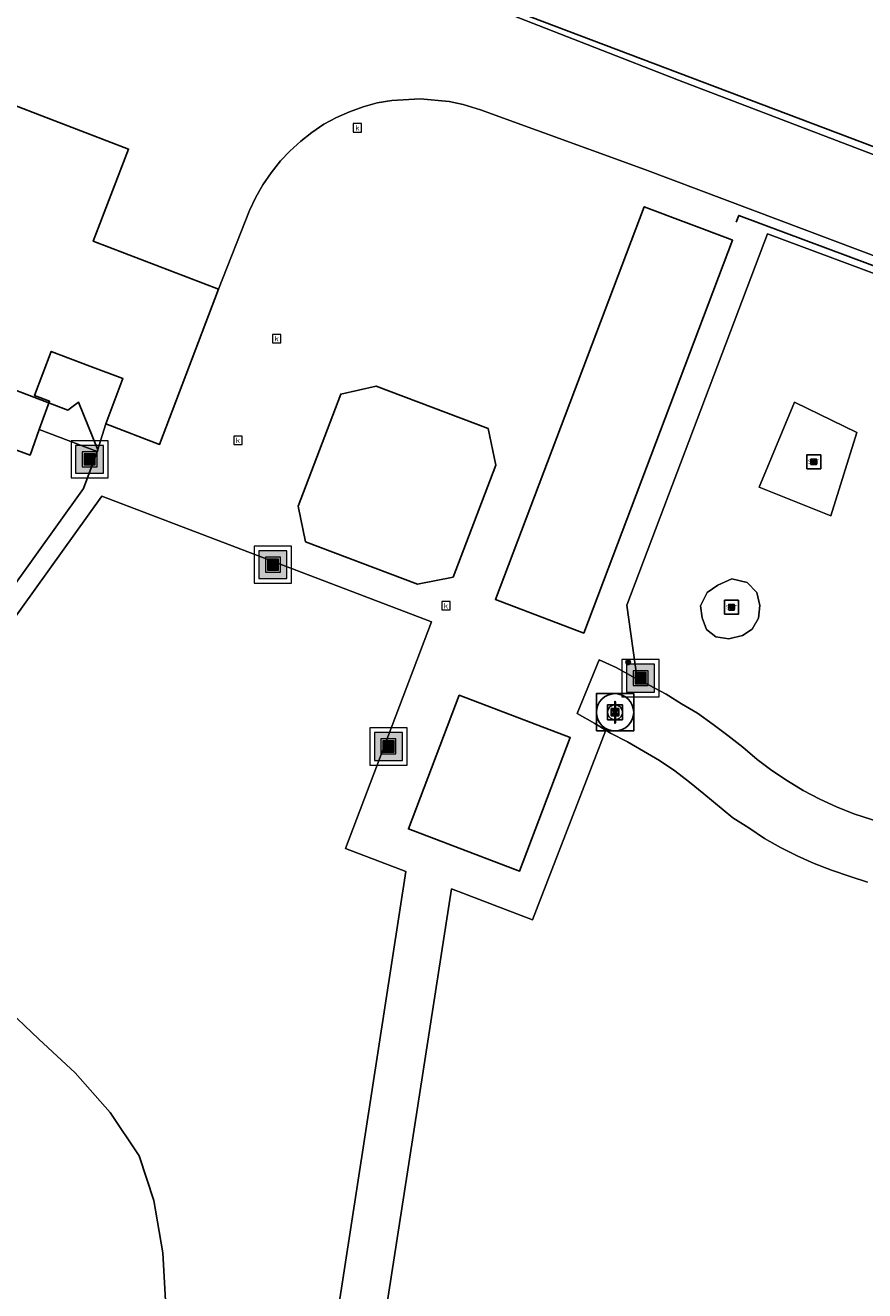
# Model space of a CAD drawing. Header units: metres. Extents: x 197147 to 199131, y 355511 to 356703.
# Tile 190 of 225: x 198532 to 198577, y 356130 to 356198. Entities that reach past the tile are written whole.
import ezdxf
from ezdxf.enums import TextEntityAlignment as Align

# ---------------------------------------------------------------- set-up
doc = ezdxf.new("R2010")
doc.units = ezdxf.units.M
for name, color, linetype in [('B-WE-GR-GRAS-GV', 252, 'Continuous'), ('B-WE-IE-MEUBILAIR_WEGMEUBILAIR-S', 252, 'Continuous'), ('B-WE-IE-MEUBILAIR_WEGMEUBILAIR-S @ 0.05', 252, 'Continuous'), ('B-WE-IE-MEUBILAIR_WEGMEUBILAIR-S @ 0.1', 252, 'Continuous'), ('B-WE-IE-MEUBILAIR_WEGMEUBILAIR-S @ 0.2', 252, 'Continuous'), ('B-WE-IE-MEUBILAIR_WEGMEUBILAIR-S @ 0.5 (1)', 252, 'Continuous'), ('B-WE-IE-MEUBILAIR_WEGMEUBILAIR-S @ 0.5 (2)', 252, 'Continuous'), ('B-WE-IE-TERREINAFSCHEIDING_KUNSTMATIG_HEKWERK-G', 252, 'IE-TERREINAFSCHEIDING-KUNSTMATIG'), ('B-WE-OG-BEBOUWING-GV', 252, 'Continuous'), ('B-WE-OG-BEBOUWING_OVERIG-GV', 252, 'Continuous')]:
    doc.layers.add(name, color=color, linetype=linetype)
for name, color, linetype, lineweight in [('B-WE-GR-GRAS_KRUIDENRIJK-G', 252, 'Continuous', 18), ('B-WE-KW-KUNSTWERK_BRUG-S', 252, 'Continuous', 25), ('B-WE-KW-KUNSTWERK_BRUG-S @ 0.05', 252, 'Continuous', 25), ('B-WE-KW-KUNSTWERK_BRUG-S @ 0.1', 252, 'Continuous', 25), ('B-WE-KW-KUNSTWERK_BRUG-S @ 0.2', 252, 'Continuous', 25), ('B-WE-KW-KUNSTWERK_BRUG-S @ 0.5 (1)', 252, 'Continuous', 25), ('B-WE-KW-KUNSTWERK_BRUG-S @ 0.5 (2)', 252, 'Continuous', 25), ('B-WE-OG-TERREIN_ERF-G', 252, 'Continuous', 18), ('B-WE-RI-GWA_KOLK-S', 252, 'Continuous', 25), ('B-WE-RI-GWA_RIOOLPUT-S', 252, 'Continuous', 25), ('B-WE-RI-GWA_RIOOLPUT-S @ 0.05', 252, 'Continuous', 25), ('B-WE-RI-GWA_RIOOLPUT-S @ 0.1', 252, 'Continuous', 25), ('B-WE-RI-GWA_RIOOLPUT-S @ 0.2', 252, 'Continuous', 25), ('B-WE-RI-GWA_RIOOLPUT-S @ 0.5 (1)', 252, 'Continuous', 25), ('B-WE-RI-GWA_RIOOLPUT-S @ 0.5 (2)', 252, 'Continuous', 25), ('B-WE-VH-ONVERHARD-G', 252, 'Continuous', 18), ('B-WE-VH-VERHARDING_BETONSTRAATSTEEN-G', 252, 'Continuous', 18), ('B-WE-VH-VERHARDING_OPEN-G', 252, 'Continuous', 18), ('B-WE-VH-VERHARDING_TEGEL-G', 252, 'Continuous', 18)]:
    doc.layers.add(name, color=color, linetype=linetype, lineweight=lineweight)
doc.styles.add('NLCS-ISO', font='NLCS-ISO.ttf')
doc.styles.add('NLCS-ISO-M-T18', font='NLCS-ISO.ttf', dxfattribs={"height": 1.8})
doc.linetypes.add('IE-TERREINAFSCHEIDING-KUNSTMATIG', pattern='A,4,[82,NLCS.SHX,S=0.75,R=90,X=0,Y=0],4,-2', length=10)

# ---------------------------------------------------------------- blocks, each defined once
blk = doc.blocks.new('SIE-WEG_AFVALBAK-SO')
at = {"linetype": 'ByBlock', "lineweight": 18}
h = blk.add_hatch(color=0, dxfattribs=at)
h.dxf.hatch_style = 1
h.paths.add_polyline_path([(-1.5, -1.5), (1.5, -1.5), (1.5, 1.5), (-1.5, 1.5)])
at = {"color": 0, "linetype": 'ByBlock', "lineweight": 18}
for points in [[(-2, -2), (2, -2), (2, 2), (-2, 2)], [(-1.5, -1.5), (1.5, -1.5), (1.5, 1.5), (-1.5, 1.5)]]:
    blk.add_lwpolyline(points, close=True, dxfattribs=at)
blk = doc.blocks.new('*U747')
at = {"layer": 'B-WE-IE-MEUBILAIR_WEGMEUBILAIR-S @ 0.05', "xscale": 0.05, "yscale": 0.05, "zscale": 0.05}
blk.add_blockref('SIE-WEG_AFVALBAK-SO', (198544.881, 356168.553), dxfattribs=at)
at = {"layer": 'B-WE-IE-MEUBILAIR_WEGMEUBILAIR-S @ 0.1', "xscale": 0.1, "yscale": 0.1, "zscale": 0.1}
blk.add_blockref('SIE-WEG_AFVALBAK-SO', (198544.881, 356168.553), dxfattribs=at)
at = {"layer": 'B-WE-IE-MEUBILAIR_WEGMEUBILAIR-S @ 0.2', "xscale": 0.2, "yscale": 0.2, "zscale": 0.2}
blk.add_blockref('SIE-WEG_AFVALBAK-SO', (198544.881, 356168.553), dxfattribs=at)
at = {"layer": 'B-WE-IE-MEUBILAIR_WEGMEUBILAIR-S @ 0.5 (1)', "xscale": 0.5, "yscale": 0.5, "zscale": 0.5}
blk.add_blockref('SIE-WEG_AFVALBAK-SO', (198544.881, 356168.553), dxfattribs=at)
at = {"layer": 'B-WE-IE-MEUBILAIR_WEGMEUBILAIR-S @ 0.5 (2)', "xscale": 0.5, "yscale": 0.5, "zscale": 0.5}
blk.add_blockref('SIE-WEG_AFVALBAK-SO', (198544.881, 356168.553), dxfattribs=at)
blk = doc.blocks.new('*U754')
at = {"layer": 'B-WE-IE-MEUBILAIR_WEGMEUBILAIR-S @ 0.05', "xscale": 0.05, "yscale": 0.05, "zscale": 0.05}
blk.add_blockref('SIE-WEG_AFVALBAK-SO', (198564.633, 356162.458), dxfattribs=at)
at = {"layer": 'B-WE-IE-MEUBILAIR_WEGMEUBILAIR-S @ 0.1', "xscale": 0.1, "yscale": 0.1, "zscale": 0.1}
blk.add_blockref('SIE-WEG_AFVALBAK-SO', (198564.633, 356162.458), dxfattribs=at)
at = {"layer": 'B-WE-IE-MEUBILAIR_WEGMEUBILAIR-S @ 0.2', "xscale": 0.2, "yscale": 0.2, "zscale": 0.2}
blk.add_blockref('SIE-WEG_AFVALBAK-SO', (198564.633, 356162.458), dxfattribs=at)
at = {"layer": 'B-WE-IE-MEUBILAIR_WEGMEUBILAIR-S @ 0.5 (1)', "xscale": 0.5, "yscale": 0.5, "zscale": 0.5}
blk.add_blockref('SIE-WEG_AFVALBAK-SO', (198564.633, 356162.458), dxfattribs=at)
at = {"layer": 'B-WE-IE-MEUBILAIR_WEGMEUBILAIR-S @ 0.5 (2)', "xscale": 0.5, "yscale": 0.5, "zscale": 0.5}
blk.add_blockref('SIE-WEG_AFVALBAK-SO', (198564.633, 356162.458), dxfattribs=at)
blk = doc.blocks.new('*U776')
at = {"layer": 'B-WE-IE-MEUBILAIR_WEGMEUBILAIR-S @ 0.05', "xscale": 0.05, "yscale": 0.05, "zscale": 0.05}
blk.add_blockref('SIE-WEG_AFVALBAK-SO', (198551.086, 356158.791), dxfattribs=at)
at = {"layer": 'B-WE-IE-MEUBILAIR_WEGMEUBILAIR-S @ 0.1', "xscale": 0.1, "yscale": 0.1, "zscale": 0.1}
blk.add_blockref('SIE-WEG_AFVALBAK-SO', (198551.086, 356158.791), dxfattribs=at)
at = {"layer": 'B-WE-IE-MEUBILAIR_WEGMEUBILAIR-S @ 0.2', "xscale": 0.2, "yscale": 0.2, "zscale": 0.2}
blk.add_blockref('SIE-WEG_AFVALBAK-SO', (198551.086, 356158.791), dxfattribs=at)
at = {"layer": 'B-WE-IE-MEUBILAIR_WEGMEUBILAIR-S @ 0.5 (1)', "xscale": 0.5, "yscale": 0.5, "zscale": 0.5}
blk.add_blockref('SIE-WEG_AFVALBAK-SO', (198551.086, 356158.791), dxfattribs=at)
at = {"layer": 'B-WE-IE-MEUBILAIR_WEGMEUBILAIR-S @ 0.5 (2)', "xscale": 0.5, "yscale": 0.5, "zscale": 0.5}
blk.add_blockref('SIE-WEG_AFVALBAK-SO', (198551.086, 356158.791), dxfattribs=at)
blk = doc.blocks.new('*U788')
at = {"layer": 'B-WE-IE-MEUBILAIR_WEGMEUBILAIR-S @ 0.05', "xscale": 0.05, "yscale": 0.05, "zscale": 0.05}
blk.add_blockref('SIE-WEG_AFVALBAK-SO', (198535.034, 356174.212), dxfattribs=at)
at = {"layer": 'B-WE-IE-MEUBILAIR_WEGMEUBILAIR-S @ 0.1', "xscale": 0.1, "yscale": 0.1, "zscale": 0.1}
blk.add_blockref('SIE-WEG_AFVALBAK-SO', (198535.034, 356174.212), dxfattribs=at)
at = {"layer": 'B-WE-IE-MEUBILAIR_WEGMEUBILAIR-S @ 0.2', "xscale": 0.2, "yscale": 0.2, "zscale": 0.2}
blk.add_blockref('SIE-WEG_AFVALBAK-SO', (198535.034, 356174.212), dxfattribs=at)
at = {"layer": 'B-WE-IE-MEUBILAIR_WEGMEUBILAIR-S @ 0.5 (1)', "xscale": 0.5, "yscale": 0.5, "zscale": 0.5}
blk.add_blockref('SIE-WEG_AFVALBAK-SO', (198535.034, 356174.212), dxfattribs=at)
at = {"layer": 'B-WE-IE-MEUBILAIR_WEGMEUBILAIR-S @ 0.5 (2)', "xscale": 0.5, "yscale": 0.5, "zscale": 0.5}
blk.add_blockref('SIE-WEG_AFVALBAK-SO', (198535.034, 356174.212), dxfattribs=at)
blk = doc.blocks.new('SRI-PUT_INSPECTIE-SO')
at = {"lineweight": -3, "flags": 128}
blk.add_lwpolyline([(-2, -2), (2, -2), (2, 2), (-2, 2)], close=True, dxfattribs=at)
at = {"lineweight": -3, "ltscale": 1.5}
blk.add_circle((0, 0), 2, dxfattribs=at)
at = {"ltscale": 0.1, "style": 'NLCS-ISO'}
blk.add_text('I', height=2.5, dxfattribs=at).set_placement((0, -0.01), align=Align.MIDDLE_CENTER)
blk = doc.blocks.new('*U1192')
at = {"layer": 'B-WE-RI-GWA_RIOOLPUT-S @ 0.05', "xscale": 0.05, "yscale": 0.05, "zscale": 0.05}
blk.add_blockref('SRI-PUT_INSPECTIE-SO', (198563.26, 356160.627), dxfattribs=at)
at = {"layer": 'B-WE-RI-GWA_RIOOLPUT-S @ 0.1', "xscale": 0.1, "yscale": 0.1, "zscale": 0.1}
blk.add_blockref('SRI-PUT_INSPECTIE-SO', (198563.26, 356160.627), dxfattribs=at)
at = {"layer": 'B-WE-RI-GWA_RIOOLPUT-S @ 0.2', "xscale": 0.2, "yscale": 0.2, "zscale": 0.2}
blk.add_blockref('SRI-PUT_INSPECTIE-SO', (198563.26, 356160.627), dxfattribs=at)
at = {"layer": 'B-WE-RI-GWA_RIOOLPUT-S @ 0.5 (1)', "xscale": 0.5, "yscale": 0.5, "zscale": 0.5}
blk.add_blockref('SRI-PUT_INSPECTIE-SO', (198563.26, 356160.627), dxfattribs=at)
at = {"layer": 'B-WE-RI-GWA_RIOOLPUT-S @ 0.5 (2)', "xscale": 0.5, "yscale": 0.5, "zscale": 0.5}
blk.add_blockref('SRI-PUT_INSPECTIE-SO', (198563.26, 356160.627), dxfattribs=at)
blk = doc.blocks.new('SIE-WEG_AFVALBAK_TYPE_01')
for radius in [0.25, 0.156]:
    blk.add_circle((0, 0), radius)
blk = doc.blocks.new('*U1202')
at = {"layer": 'B-WE-KW-KUNSTWERK_BRUG-S @ 0.05', "xscale": 0.05, "yscale": 0.05, "zscale": 0.05}
blk.add_blockref('SIE-WEG_AFVALBAK_TYPE_01', (198563.965, 356163.311), dxfattribs=at)
at = {"layer": 'B-WE-KW-KUNSTWERK_BRUG-S @ 0.1', "xscale": 0.1, "yscale": 0.1, "zscale": 0.1}
blk.add_blockref('SIE-WEG_AFVALBAK_TYPE_01', (198563.965, 356163.311), dxfattribs=at)
at = {"layer": 'B-WE-KW-KUNSTWERK_BRUG-S @ 0.2', "xscale": 0.2, "yscale": 0.2, "zscale": 0.2}
blk.add_blockref('SIE-WEG_AFVALBAK_TYPE_01', (198563.965, 356163.311), dxfattribs=at)
at = {"layer": 'B-WE-KW-KUNSTWERK_BRUG-S @ 0.5 (1)', "xscale": 0.5, "yscale": 0.5, "zscale": 0.5}
blk.add_blockref('SIE-WEG_AFVALBAK_TYPE_01', (198563.965, 356163.311), dxfattribs=at)
at = {"layer": 'B-WE-KW-KUNSTWERK_BRUG-S @ 0.5 (2)', "xscale": 0.5, "yscale": 0.5, "zscale": 0.5}
blk.add_blockref('SIE-WEG_AFVALBAK_TYPE_01', (198563.965, 356163.311), dxfattribs=at)
blk = doc.blocks.new('BGT-KOLK-SO')
at = {"color": 0, "linetype": 'ByBlock', "lineweight": 18}
blk.add_lwpolyline([(-0.045, -0.045), (0.045, -0.045), (0.045, 0.045), (-0.045, 0.045)], close=True, dxfattribs=at)
at = {"color": 0, "linetype": 'ByBlock', "lineweight": 18, "style": 'NLCS-ISO-M-T18'}
blk.add_text('k', height=0.06, dxfattribs=at).set_placement((0, 0), align=Align.MIDDLE_CENTER)
blk = doc.blocks.new('SIE-WEG_SPEELTOESTEL-SO')
at = {"flags": 128}
blk.add_lwpolyline([(-0.75, -0.75), (0.75, -0.75), (0.75, 0.75), (-0.75, 0.75)], close=True, dxfattribs=at)
at = {"style": 'NLCS-ISO'}
blk.add_text('SPT', height=0.45, dxfattribs=at).set_placement((0, 0), align=Align.MIDDLE_CENTER)
blk = doc.blocks.new('*U1366')
at = {"layer": 'B-WE-IE-MEUBILAIR_WEGMEUBILAIR-S @ 0.05', "xscale": 0.05, "yscale": 0.05, "zscale": 0.05}
blk.add_blockref('SIE-WEG_SPEELTOESTEL-SO', (198569.515, 356166.267), dxfattribs=at)
at = {"layer": 'B-WE-IE-MEUBILAIR_WEGMEUBILAIR-S @ 0.1', "xscale": 0.1, "yscale": 0.1, "zscale": 0.1}
blk.add_blockref('SIE-WEG_SPEELTOESTEL-SO', (198569.515, 356166.267), dxfattribs=at)
at = {"layer": 'B-WE-IE-MEUBILAIR_WEGMEUBILAIR-S @ 0.2', "xscale": 0.2, "yscale": 0.2, "zscale": 0.2}
blk.add_blockref('SIE-WEG_SPEELTOESTEL-SO', (198569.515, 356166.267), dxfattribs=at)
at = {"layer": 'B-WE-IE-MEUBILAIR_WEGMEUBILAIR-S @ 0.5 (1)', "xscale": 0.5, "yscale": 0.5, "zscale": 0.5}
blk.add_blockref('SIE-WEG_SPEELTOESTEL-SO', (198569.515, 356166.267), dxfattribs=at)
at = {"layer": 'B-WE-IE-MEUBILAIR_WEGMEUBILAIR-S @ 0.5 (2)', "xscale": 0.5, "yscale": 0.5, "zscale": 0.5}
blk.add_blockref('SIE-WEG_SPEELTOESTEL-SO', (198569.515, 356166.267), dxfattribs=at)
blk = doc.blocks.new('*U1369')
at = {"layer": 'B-WE-IE-MEUBILAIR_WEGMEUBILAIR-S @ 0.05', "xscale": 0.05, "yscale": 0.05, "zscale": 0.05}
blk.add_blockref('SIE-WEG_SPEELTOESTEL-SO', (198573.931, 356174.077), dxfattribs=at)
at = {"layer": 'B-WE-IE-MEUBILAIR_WEGMEUBILAIR-S @ 0.1', "xscale": 0.1, "yscale": 0.1, "zscale": 0.1}
blk.add_blockref('SIE-WEG_SPEELTOESTEL-SO', (198573.931, 356174.077), dxfattribs=at)
at = {"layer": 'B-WE-IE-MEUBILAIR_WEGMEUBILAIR-S @ 0.2', "xscale": 0.2, "yscale": 0.2, "zscale": 0.2}
blk.add_blockref('SIE-WEG_SPEELTOESTEL-SO', (198573.931, 356174.077), dxfattribs=at)
at = {"layer": 'B-WE-IE-MEUBILAIR_WEGMEUBILAIR-S @ 0.5 (1)', "xscale": 0.5, "yscale": 0.5, "zscale": 0.5}
blk.add_blockref('SIE-WEG_SPEELTOESTEL-SO', (198573.931, 356174.077), dxfattribs=at)
at = {"layer": 'B-WE-IE-MEUBILAIR_WEGMEUBILAIR-S @ 0.5 (2)', "xscale": 0.5, "yscale": 0.5, "zscale": 0.5}
blk.add_blockref('SIE-WEG_SPEELTOESTEL-SO', (198573.931, 356174.077), dxfattribs=at)

msp = doc.modelspace()

# ---------------------------------------------------------------- linework, layer by layer
at = {"layer": 'B-WE-GR-GRAS-GV', "flags": 128}
msp.add_lwpolyline([(198517.151, 356148.149), (198534.702, 356172.65), (198535.479, 356174.715), (198534.439, 356177.272), (198533.865, 356176.843), (198532.035, 356177.547), (198530.05, 356178.304)], dxfattribs=at)
at = {"layer": 'B-WE-GR-GRAS_KRUIDENRIJK-G', "ltscale": 0.2, "flags": 128}
for points in [[(198557.679, 356198.091), (198566.662, 356194.575), (198588.563, 356186.207), (198589.335, 356186.086), (198589.927, 356186.219), (198590.474, 356186.556), (198590.877, 356187.055), (198591.085, 356187.626), (198591.085, 356187.626), (198599.096, 356231.533)], [(198586.252, 356180.801), (198571.446, 356186.329), (198563.901, 356166.378), (198564.447, 356162.41), (198565.096, 356162.08), (198566, 356161.6), (198566.837, 356161.079), (198567.696, 356160.571), (198568.533, 356159.975), (198569.319, 356159.383), (198570.127, 356158.75), (198570.891, 356158.084), (198571.691, 356157.495), (198572.521, 356156.935), (198573.371, 356156.428), (198574.252, 356155.966), (198575.152, 356155.545), (198576.093, 356155.171), (198579.88, 356153.961)], [(198517.151, 356148.149), (198534.702, 356172.65), (198535.448, 356174.633), (198532.328, 356175.807), (198531.834, 356174.437), (198527.687, 356175.95)], [(198529.906, 356122.315), (198535.557, 356121.404), (198535.548, 356121.345), (198535.611, 356121.335), (198535.799, 356122.322), (198537.832, 356122.019), (198537.711, 356120.992), (198545.676, 356119.694), (198546.246, 356123.227), (198547.527, 356123.012), (198547.611, 356123.553), (198547.611, 356123.553), (198552.013, 356152.068), (198548.78, 356153.316), (198553.392, 356165.479), (198535.688, 356172.233), (198518.535, 356148.326)]]:
    msp.add_lwpolyline(points, dxfattribs=at)
for points in [[(198574.843, 356171.18), (198571.006, 356172.709), (198572.905, 356177.277), (198576.246, 356175.655), (198574.843, 356171.18)], [(198570.349, 356167.597), (198570.868, 356167.064), (198571.038, 356166.363), (198570.974, 356165.676), (198570.617, 356165.093), (198570.111, 356164.744), (198569.375, 356164.571), (198568.68, 356164.685), (198568.164, 356165.078), (198567.947, 356165.706), (198567.843, 356166.347), (198568.213, 356167.051), (198568.778, 356167.46), (198569.54, 356167.784), (198570.349, 356167.597)]]:
    msp.add_lwpolyline(points, close=True, dxfattribs=at)
at = {"layer": 'B-WE-IE-TERREINAFSCHEIDING_KUNSTMATIG_HEKWERK-G', "ltscale": 0.2, "flags": 128}
for points in [[(198535.759, 356206.67), (198587.01, 356187.27), (198589.335, 356186.086)], [(198569.772, 356186.954), (198569.901, 356187.312), (198586.414, 356181.146), (198588.598, 356179.901)]]:
    msp.add_lwpolyline(points, dxfattribs=at)
at = {"layer": 'B-WE-OG-BEBOUWING-GV', "ltscale": 0.2, "flags": 128}
for points in [[(198526.263, 356195.047), (198525.21, 356192.304), (198521.138, 356181.702), (198528.731, 356178.807), (198527.687, 356175.95), (198531.834, 356174.437), (198532.328, 356175.807), (198532.878, 356177.331), (198532.072, 356177.645), (198532.974, 356179.999), (198535.04, 356179.221), (198536.825, 356178.548), (198535.898, 356176.124), (198538.794, 356175.016), (198541.951, 356183.345), (198535.229, 356185.926), (198537.129, 356190.874), (198526.309, 356195.029), (198526.263, 356195.047)], [(198569.438, 356186.027), (198564.826, 356187.773), (198556.839, 356166.674), (198561.581, 356164.879), (198569.568, 356185.978), (198569.438, 356186.027)], [(198556.857, 356173.904), (198556.438, 356175.868), (198550.426, 356178.142), (198548.523, 356177.717), (198546.24, 356171.696), (198546.634, 356169.785), (198552.646, 356167.511), (198554.556, 356167.889), (198556.857, 356173.904)], [(198560.857, 356159.278), (198554.892, 356161.543), (198552.163, 356154.364), (198558.131, 356152.097), (198560.857, 356159.278)]]:
    msp.add_lwpolyline(points, close=True, dxfattribs=at)
at = {"layer": 'B-WE-OG-BEBOUWING_OVERIG-GV', "flags": 128}
msp.add_lwpolyline([(198530.425, 356130.208), (198532.479, 356126.703), (198532.913, 356126.847), (198534.461, 356126.853), (198536.719, 356126.609), (198539.036, 356126.337), (198539.159, 356126.307), (198539.113, 356129.031), (198538.96, 356131.599), (198538.485, 356134.402), (198537.702, 356136.8), (198536.137, 356139.131), (198534.262, 356141.264), (198532.299, 356143.076), (198530.394, 356144.9)], dxfattribs=at)
at = {"layer": 'B-WE-OG-TERREIN_ERF-G', "ltscale": 0.2, "flags": 128}
msp.add_lwpolyline([(198576.829, 356151.509), (198575.892, 356151.809), (198574.894, 356152.147), (198573.958, 356152.508), (198573.048, 356152.92), (198572.153, 356153.36), (198571.295, 356153.844), (198570.442, 356154.418), (198569.591, 356154.961), (198568.036, 356156.249), (198567.26, 356156.874), (198566.463, 356157.485), (198565.64, 356158.036), (198563.92, 356159.04), (198563.008, 356159.503), (198562.756, 356159.664), (198558.818, 356149.478), (198554.48, 356151.135), (198550.413, 356124.993)], dxfattribs=at)
at = {"layer": 'B-WE-VH-ONVERHARD-G', "ltscale": 0.2, "flags": 128}
for points in [[(198574.843, 356171.18), (198576.246, 356175.655), (198572.905, 356177.277), (198571.006, 356172.709), (198574.843, 356171.18)], [(198570.349, 356167.597), (198569.54, 356167.784), (198568.778, 356167.46), (198568.213, 356167.051), (198567.843, 356166.347), (198567.947, 356165.706), (198568.164, 356165.078), (198568.68, 356164.685), (198569.375, 356164.571), (198570.111, 356164.744), (198570.617, 356165.093), (198570.974, 356165.676), (198571.038, 356166.363), (198570.868, 356167.064), (198570.349, 356167.597)]]:
    msp.add_lwpolyline(points, close=True, dxfattribs=at)
at = {"layer": 'B-WE-VH-VERHARDING_BETONSTRAATSTEEN-G', "ltscale": 0.2, "flags": 128}
for points in [[(198588.563, 356186.207), (198566.662, 356194.575), (198557.679, 356198.091)], [(198526.309, 356195.029), (198537.129, 356190.874), (198535.229, 356185.926), (198541.951, 356183.345), (198543.616, 356187.579), (198543.956, 356188.298), (198544.332, 356188.951), (198544.779, 356189.597), (198545.282, 356190.237), (198545.787, 356190.764), (198546.376, 356191.292), (198546.974, 356191.77), (198547.62, 356192.219), (198548.291, 356192.574), (198548.992, 356192.88), (198549.737, 356193.149), (198550.483, 356193.356), (198551.262, 356193.488), (198552.784, 356193.58), (198554.343, 356193.437), (198555.104, 356193.262), (198556.023, 356192.973), (198564.868, 356189.778), (198564.868, 356189.778), (198587.788, 356181.149)], [(198587.788, 356181.149), (198564.868, 356189.778), (198556.023, 356192.973), (198555.104, 356193.262), (198554.343, 356193.437), (198552.784, 356193.58), (198551.262, 356193.488), (198550.483, 356193.356), (198549.737, 356193.149), (198548.992, 356192.88), (198548.291, 356192.574), (198547.62, 356192.219), (198546.974, 356191.77), (198546.376, 356191.292), (198545.787, 356190.764), (198545.282, 356190.237), (198544.779, 356189.597), (198544.332, 356188.951), (198543.956, 356188.298), (198543.616, 356187.579), (198541.951, 356183.345), (198538.794, 356175.016), (198535.898, 356176.124), (198535.448, 356174.633), (198534.702, 356172.65), (198517.151, 356148.149)], [(198550.413, 356124.993), (198554.48, 356151.135), (198558.818, 356149.478), (198562.756, 356159.664), (198562.178, 356160.031), (198561.233, 356160.552), (198562.402, 356163.444), (198563.318, 356163.027), (198564.222, 356162.524), (198564.447, 356162.41), (198563.901, 356166.378), (198571.446, 356186.329), (198586.252, 356180.801)], [(198518.535, 356148.326), (198535.688, 356172.233), (198553.392, 356165.479), (198548.78, 356153.316), (198552.013, 356152.068), (198547.611, 356123.553)]]:
    msp.add_lwpolyline(points, dxfattribs=at)
for points in [[(198569.438, 356186.027), (198569.568, 356185.978), (198561.581, 356164.879), (198556.839, 356166.674), (198564.826, 356187.773), (198569.438, 356186.027)], [(198556.857, 356173.904), (198554.556, 356167.889), (198552.646, 356167.511), (198546.634, 356169.785), (198546.24, 356171.696), (198548.523, 356177.717), (198550.426, 356178.142), (198556.438, 356175.868), (198556.857, 356173.904)], [(198560.857, 356159.278), (198558.131, 356152.097), (198552.163, 356154.364), (198554.892, 356161.543), (198560.857, 356159.278)]]:
    msp.add_lwpolyline(points, close=True, dxfattribs=at)
at = {"layer": 'B-WE-VH-VERHARDING_OPEN-G', "ltscale": 0.2, "flags": 128}
msp.add_lwpolyline([(198579.88, 356153.961), (198576.093, 356155.171), (198575.152, 356155.545), (198574.252, 356155.966), (198573.371, 356156.428), (198572.521, 356156.935), (198571.691, 356157.495), (198570.891, 356158.084), (198570.127, 356158.75), (198569.319, 356159.383), (198568.533, 356159.975), (198567.696, 356160.571), (198566.837, 356161.079), (198566, 356161.6), (198565.096, 356162.08), (198564.447, 356162.41), (198564.222, 356162.524), (198563.318, 356163.027), (198562.402, 356163.444), (198561.233, 356160.552), (198562.178, 356160.031), (198562.756, 356159.664), (198563.008, 356159.503), (198563.92, 356159.04), (198565.64, 356158.036), (198566.463, 356157.485), (198567.26, 356156.874), (198568.036, 356156.249), (198569.591, 356154.961), (198570.442, 356154.418), (198571.295, 356153.844), (198572.153, 356153.36), (198573.048, 356152.92), (198573.958, 356152.508), (198574.894, 356152.147), (198575.892, 356151.809), (198576.829, 356151.509)], dxfattribs=at)
at = {"layer": 'B-WE-VH-VERHARDING_TEGEL-G', "ltscale": 0.2, "flags": 128}
msp.add_lwpolyline([(198532.328, 356175.807), (198535.448, 356174.633), (198535.898, 356176.124), (198536.825, 356178.548), (198535.04, 356179.221), (198532.974, 356179.999), (198532.072, 356177.645), (198532.878, 356177.331), (198532.328, 356175.807)], close=True, dxfattribs=at)

# ---------------------------------------------------------------- block references
at = {"layer": 'B-WE-IE-MEUBILAIR_WEGMEUBILAIR-S'}
for name in ['*U788', '*U1369', '*U747', '*U1366', '*U754', '*U776']:
    msp.add_blockref(name, (0, 0), dxfattribs=at)
at = {"layer": 'B-WE-KW-KUNSTWERK_BRUG-S'}
msp.add_blockref('*U1202', (0, 0), dxfattribs=at)
at = {"layer": 'B-WE-RI-GWA_KOLK-S', "xscale": 5, "yscale": 5, "zscale": 5}
for p in [(198549.421, 356192.015), (198545.081, 356180.697), (198543.002, 356175.229), (198554.176, 356166.346)]:
    msp.add_blockref('BGT-KOLK-SO', p, dxfattribs=at)
at = {"layer": 'B-WE-RI-GWA_RIOOLPUT-S'}
msp.add_blockref('*U1192', (0, 0), dxfattribs=at)

doc.saveas('drawing.dxf')
